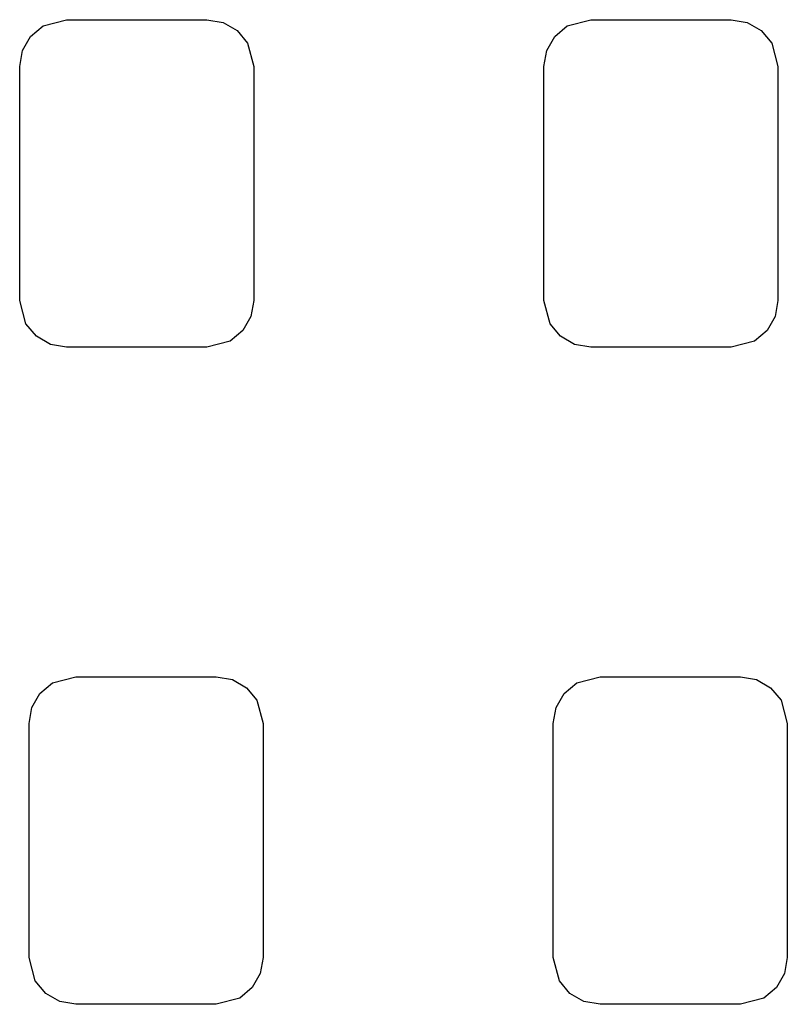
# Model space of a CAD drawing. Extents: x 69.1 to 112.5, y -47.5 to -36.7.
# Tile 3 of 3: x 108.4 to 112.5, y -43.5 to -38.2. Entities that reach past the tile are written whole.
import ezdxf

# ---------------------------------------------------------------- set-up
doc = ezdxf.new("R2010")
doc.units = 0
doc.header["$MEASUREMENT"] = 0
doc.layers.add('BLACK', color=7, linetype='CONTINUOUS')

msp = doc.modelspace()

# ---------------------------------------------------------------- linework, layer by layer
at = {"layer": 'BLACK', "linetype": 'CONTINUOUS'}
for p, q in [((108.423, -38.2943), (108.49, -38.2385)), ((108.49, -38.2385), (108.615, -38.205)), ((108.615, -38.205), (109.365, -38.205)), ((109.365, -38.205), (109.451, -38.2201)), ((109.451, -38.2201), (109.526, -38.2635)), ((111.223, -38.2943), (111.29, -38.2385)), ((111.29, -38.2385), (111.415, -38.205)), ((111.415, -38.205), (112.165, -38.205)), ((112.165, -38.205), (112.251, -38.2201)), ((112.251, -38.2201), (112.326, -38.2635)), ((109.526, -38.2635), (109.582, -38.33)), ((112.326, -38.2635), (112.382, -38.33)), ((108.38, -38.3695), (108.423, -38.2943)), ((109.582, -38.33), (109.615, -38.455)), ((111.18, -38.3695), (111.223, -38.2943)), ((112.382, -38.33), (112.415, -38.455)), ((108.365, -38.455), (108.38, -38.3695)), ((111.165, -38.455), (111.18, -38.3695)), ((108.365, -39.705), (108.365, -38.455)), ((109.615, -38.455), (109.615, -39.705)), ((111.165, -39.705), (111.165, -38.455)), ((112.415, -38.455), (112.415, -39.705)), ((108.398, -39.83), (108.365, -39.705)), ((109.615, -39.705), (109.6, -39.7905)), ((111.198, -39.83), (111.165, -39.705)), ((112.415, -39.705), (112.4, -39.7905)), ((109.6, -39.7905), (109.557, -39.8657)), ((112.4, -39.7905), (112.357, -39.8657)), ((108.454, -39.8965), (108.398, -39.83)), ((109.557, -39.8657), (109.49, -39.9215)), ((111.254, -39.8965), (111.198, -39.83)), ((112.357, -39.8657), (112.29, -39.9215)), ((108.529, -39.9399), (108.454, -39.8965)), ((109.49, -39.9215), (109.365, -39.955)), ((111.329, -39.9399), (111.254, -39.8965)), ((112.29, -39.9215), (112.165, -39.955)), ((108.615, -39.955), (108.529, -39.9399)), ((109.365, -39.955), (108.615, -39.955)), ((111.415, -39.955), (111.329, -39.9399)), ((112.165, -39.955), (111.415, -39.955)), ((108.473, -41.8043), (108.54, -41.7485)), ((108.54, -41.7485), (108.665, -41.715)), ((108.665, -41.715), (109.415, -41.715)), ((109.415, -41.715), (109.501, -41.7301)), ((109.501, -41.7301), (109.576, -41.7735)), ((111.273, -41.8043), (111.34, -41.7485)), ((111.34, -41.7485), (111.465, -41.715)), ((111.465, -41.715), (112.215, -41.715)), ((112.215, -41.715), (112.301, -41.7301)), ((112.301, -41.7301), (112.376, -41.7735)), ((108.43, -41.8795), (108.473, -41.8043)), ((109.576, -41.7735), (109.632, -41.84)), ((111.23, -41.8795), (111.273, -41.8043)), ((112.376, -41.7735), (112.432, -41.84)), ((109.632, -41.84), (109.665, -41.965)), ((112.432, -41.84), (112.465, -41.965)), ((108.415, -41.965), (108.43, -41.8795)), ((111.215, -41.965), (111.23, -41.8795)), ((108.415, -43.215), (108.415, -41.965)), ((109.665, -41.965), (109.665, -43.215)), ((111.215, -43.215), (111.215, -41.965)), ((112.465, -41.965), (112.465, -43.215)), ((108.448, -43.34), (108.415, -43.215)), ((109.665, -43.215), (109.65, -43.3005)), ((111.248, -43.34), (111.215, -43.215)), ((112.465, -43.215), (112.45, -43.3005)), ((108.504, -43.4065), (108.448, -43.34)), ((109.65, -43.3005), (109.607, -43.3757)), ((111.304, -43.4065), (111.248, -43.34)), ((112.45, -43.3005), (112.407, -43.3757)), ((109.607, -43.3757), (109.54, -43.4315)), ((112.407, -43.3757), (112.34, -43.4315)), ((108.579, -43.4499), (108.504, -43.4065)), ((109.54, -43.4315), (109.415, -43.465)), ((111.379, -43.4499), (111.304, -43.4065)), ((112.34, -43.4315), (112.215, -43.465)), ((108.665, -43.465), (108.579, -43.4499)), ((109.415, -43.465), (108.665, -43.465)), ((111.465, -43.465), (111.379, -43.4499)), ((112.215, -43.465), (111.465, -43.465))]:
    msp.add_line(p, q, dxfattribs=at)

doc.saveas('drawing.dxf')
